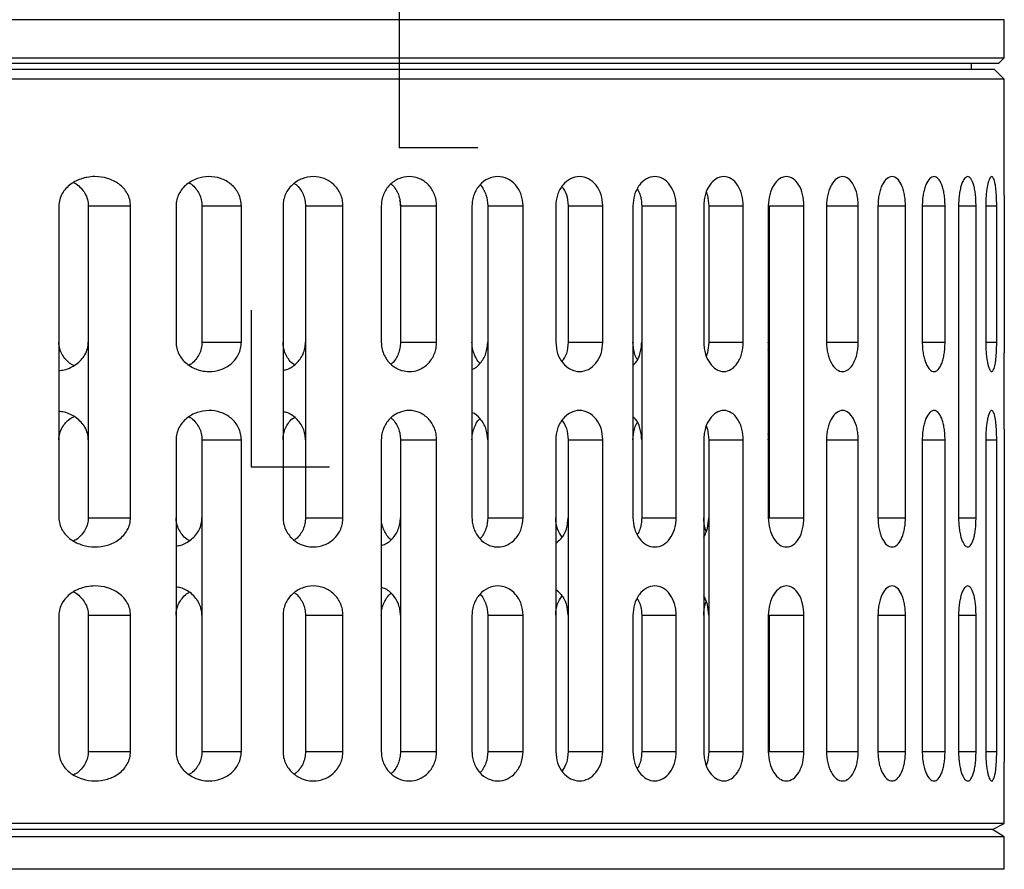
# Model space of a CAD drawing. Header units: millimetres. Extents: x -105 to 136, y -37 to 231.
# Tile 4 of 11: x 86 to 136, y 10 to 54. Entities that reach past the tile are written whole.
import ezdxf

# ---------------------------------------------------------------- set-up
doc = ezdxf.new("R2010")
doc.units = ezdxf.units.MM
doc.header["$PDSIZE"] = -1

msp = doc.modelspace()

# ---------------------------------------------------------------- linework, layer by layer
at = {"color": 7, "linetype": 'Continuous'}
for p, q in [((105.044, 47.123), (105.044, 55.149)), ((105.044, 47.123), (109.057, 47.123)), ((97.442, 30.741), (97.442, 38.768)), ((97.442, 30.741), (101.455, 30.741))]:
    msp.add_line(p, q, dxfattribs=at)
at = {"color": 7, "linetype": 'Continuous', "lineweight": 25}
for p, q in [((136.044, 53.673), (26.044, 53.673)), ((136.044, 51.723), (136.044, 53.673)), ((26.044, 51.723), (136.044, 51.723)), ((135.744, 51.423), (136.044, 51.723)), ((135.744, 51.423), (26.344, 51.423)), ((135.544, 51.123), (26.544, 51.123)), ((134.344, 51.423), (134.344, 51.123)), ((136.044, 50.623), (135.544, 51.123)), ((136.044, 50.623), (26.044, 50.623)), ((136.044, 44.659), (136.044, 50.623)), ((87.572, 44.123), (87.572, 28.123)), ((89.084, 44.123), (91.249, 44.123)), ((89.084, 44.123), (89.084, 28.123)), ((91.249, 28.123), (91.249, 44.123)), ((93.583, 44.123), (93.583, 37.123)), ((94.91, 44.123), (96.93, 44.123)), ((94.91, 44.123), (94.91, 37.123)), ((96.93, 37.123), (96.93, 44.123)), ((99.066, 44.123), (99.066, 28.123)), ((100.219, 44.123), (100.219, 28.123)), ((100.219, 44.123), (102.139, 44.123)), ((102.139, 28.123), (102.139, 44.123)), ((104.106, 44.123), (104.106, 37.123)), ((105.087, 44.123), (105.087, 37.123)), ((105.087, 44.123), (106.939, 44.123)), ((106.939, 37.123), (106.939, 44.123)), ((108.754, 44.123), (108.754, 28.123)), ((109.565, 44.123), (109.565, 28.123)), ((109.565, 44.123), (111.371, 44.123)), ((111.371, 28.123), (111.371, 44.123)), ((113.047, 44.123), (113.047, 37.123)), ((113.681, 44.123), (113.681, 37.123)), ((113.681, 44.123), (115.46, 44.123)), ((115.46, 37.123), (115.46, 44.123)), ((117.004, 44.123), (117.004, 28.123)), ((117.453, 44.123), (117.453, 28.123)), ((117.453, 44.123), (119.221, 44.123)), ((119.221, 28.123), (119.221, 44.123)), ((120.636, 44.123), (120.636, 37.123)), ((120.888, 44.123), (120.888, 37.123)), ((120.888, 44.123), (122.66, 44.123)), ((122.66, 37.123), (122.66, 44.123)), ((123.945, 44.123), (123.945, 28.123)), ((123.982, 44.123), (123.982, 28.123)), ((123.982, 44.123), (125.775, 44.123)), ((125.775, 28.123), (125.775, 44.123)), ((126.927, 44.123), (126.927, 37.123)), ((126.927, 44.123), (128.553, 44.123)), ((128.553, 37.123), (128.553, 44.123)), ((129.567, 44.123), (129.567, 28.123)), ((129.567, 44.123), (130.976, 44.123)), ((130.976, 28.123), (130.976, 44.123)), ((131.838, 44.123), (131.838, 37.123)), ((131.838, 44.123), (133.007, 44.123)), ((133.007, 37.123), (133.007, 44.123)), ((133.7, 44.123), (133.7, 28.123)), ((133.7, 44.123), (134.596, 44.123)), ((134.596, 28.123), (134.596, 44.123)), ((135.089, 44.123), (135.089, 37.123)), ((135.089, 44.123), (135.655, 44.123)), ((135.655, 37.123), (135.655, 44.123)), ((136.044, 44.123), (136.044, 37.123)), ((94.91, 37.123), (96.93, 37.123)), ((105.087, 37.123), (106.939, 37.123)), ((113.681, 37.123), (115.46, 37.123)), ((120.888, 37.123), (122.66, 37.123)), ((123.982, 36.833), (123.945, 37.123)), ((126.927, 37.123), (128.553, 37.123)), ((131.838, 37.123), (133.007, 37.123)), ((135.089, 37.123), (135.655, 37.123)), ((136.044, 32.659), (136.044, 36.587)), ((123.982, 32.123), (123.945, 32.432)), ((93.583, 32.123), (93.583, 16.123)), ((94.91, 32.123), (96.93, 32.123)), ((94.91, 32.123), (94.91, 16.123)), ((96.93, 16.123), (96.93, 32.123)), ((104.106, 32.123), (104.106, 16.123)), ((105.087, 32.123), (105.087, 16.123)), ((105.087, 32.123), (106.939, 32.123)), ((106.939, 16.123), (106.939, 32.123)), ((113.047, 32.123), (113.047, 16.123)), ((113.681, 32.123), (113.681, 16.123)), ((113.681, 32.123), (115.46, 32.123)), ((115.46, 16.123), (115.46, 32.123)), ((120.636, 32.123), (120.636, 16.123)), ((120.888, 32.123), (120.888, 16.123)), ((120.888, 32.123), (122.66, 32.123)), ((122.66, 16.123), (122.66, 32.123)), ((123.945, 32.123), (123.964, 32.273)), ((126.927, 32.123), (126.927, 16.123)), ((126.927, 32.123), (128.553, 32.123)), ((128.553, 16.123), (128.553, 32.123)), ((131.838, 32.123), (131.838, 16.123)), ((131.838, 32.123), (133.007, 32.123)), ((133.007, 16.123), (133.007, 32.123)), ((135.089, 32.123), (135.089, 16.123)), ((135.089, 32.123), (135.655, 32.123)), ((135.655, 16.123), (135.655, 32.123)), ((136.044, 32.123), (136.044, 16.123)), ((89.084, 28.123), (91.249, 28.123)), ((100.219, 28.123), (102.139, 28.123)), ((109.565, 28.123), (111.371, 28.123)), ((117.453, 28.123), (119.221, 28.123)), ((123.982, 28.123), (125.775, 28.123)), ((129.567, 28.123), (130.976, 28.123)), ((133.7, 28.123), (134.596, 28.123)), ((87.572, 23.123), (87.572, 16.123)), ((89.084, 23.123), (91.249, 23.123)), ((89.084, 23.123), (89.084, 16.123)), ((91.249, 16.123), (91.249, 23.123)), ((99.066, 23.123), (99.066, 16.123)), ((100.219, 23.123), (100.219, 16.123)), ((100.219, 23.123), (102.139, 23.123)), ((102.139, 16.123), (102.139, 23.123)), ((108.754, 23.123), (108.754, 16.123)), ((109.565, 23.123), (109.565, 16.123)), ((109.565, 23.123), (111.371, 23.123)), ((111.371, 16.123), (111.371, 23.123)), ((117.004, 23.123), (117.004, 16.123)), ((117.453, 23.123), (117.453, 16.123)), ((117.453, 23.123), (119.221, 23.123)), ((119.221, 16.123), (119.221, 23.123)), ((123.945, 23.123), (123.945, 16.123)), ((123.982, 23.123), (123.982, 16.123)), ((123.982, 23.123), (125.775, 23.123)), ((125.775, 16.123), (125.775, 23.123)), ((129.567, 23.123), (129.567, 16.123)), ((129.567, 23.123), (130.976, 23.123)), ((130.976, 16.123), (130.976, 23.123)), ((133.7, 23.123), (133.7, 16.123)), ((133.7, 23.123), (134.596, 23.123)), ((134.596, 16.123), (134.596, 23.123)), ((89.084, 16.123), (91.249, 16.123)), ((94.91, 16.123), (96.93, 16.123)), ((100.219, 16.123), (102.139, 16.123)), ((105.087, 16.123), (106.939, 16.123)), ((109.565, 16.123), (111.371, 16.123)), ((113.681, 16.123), (115.46, 16.123)), ((117.453, 16.123), (119.221, 16.123)), ((120.888, 16.123), (122.66, 16.123)), ((123.982, 16.123), (125.775, 16.123)), ((126.927, 16.123), (128.553, 16.123)), ((129.567, 16.123), (130.976, 16.123)), ((131.838, 16.123), (133.007, 16.123)), ((133.7, 16.123), (134.596, 16.123)), ((135.089, 16.123), (135.655, 16.123)), ((136.044, 12.443), (136.044, 15.587)), ((136.044, 12.443), (26.044, 12.443)), ((135.444, 12.123), (26.644, 12.123)), ((135.444, 12.123), (136.044, 12.443)), ((136.044, 11.749), (135.444, 12.123)), ((136.044, 11.749), (26.044, 11.749)), ((136.044, 10.087), (136.044, 11.749)), ((136.044, 10.087), (26.044, 10.087))]:
    msp.add_line(p, q, dxfattribs=at)
for points, knots in [([(91.249, 44.123), (91.24, 44.232), (91.224, 44.452), (91.095, 44.757), (90.902, 45.028), (90.577, 45.323), (90.073, 45.566), (89.5, 45.643), (89.065, 45.6), (88.643, 45.495), (88.263, 45.312), (87.933, 45.022), (87.733, 44.753), (87.599, 44.452), (87.581, 44.231), (87.572, 44.123)], [0, 0, 0, 0, 0.061528, 0.125153, 0.185268, 0.250495, 0.375317, 0.500336, 0.578668, 0.625247, 0.74932, 0.815348, 0.874818, 0.93884, 1, 1, 1, 1]), ([(96.93, 44.123), (96.923, 44.228), (96.909, 44.44), (96.799, 44.737), (96.632, 45.006), (96.342, 45.305), (95.88, 45.56), (95.267, 45.656), (94.654, 45.552), (94.189, 45.297), (93.893, 45.001), (93.72, 44.734), (93.606, 44.439), (93.591, 44.227), (93.583, 44.123)], [0, 0, 0, 0, 0.061906, 0.125308, 0.185924, 0.250597, 0.375507, 0.500411, 0.625074, 0.749446, 0.814919, 0.874924, 0.938513, 1, 1, 1, 1]), ([(102.139, 44.123), (102.133, 44.225), (102.121, 44.431), (102.024, 44.723), (101.876, 44.989), (101.615, 45.291), (101.19, 45.556), (100.614, 45.658), (100.036, 45.55), (99.606, 45.285), (99.339, 44.985), (99.186, 44.72), (99.086, 44.431), (99.073, 44.225), (99.066, 44.123)], [0, 0, 0, 0, 0.062136, 0.125383, 0.186392, 0.250669, 0.375459, 0.5003, 0.625033, 0.749589, 0.814502, 0.874719, 0.938192, 1, 1, 1, 1]), ([(106.939, 44.123), (106.934, 44.223), (106.923, 44.425), (106.837, 44.713), (106.704, 44.978), (106.467, 45.281), (106.075, 45.552), (105.535, 45.66), (104.992, 45.548), (104.593, 45.277), (104.35, 44.974), (104.212, 44.71), (104.123, 44.425), (104.111, 44.223), (104.106, 44.123)], [0, 0, 0, 0, 0.062279, 0.125393, 0.186717, 0.250667, 0.375365, 0.500115, 0.624838, 0.749487, 0.814239, 0.874744, 0.938073, 1, 1, 1, 1]), ([(111.371, 44.123), (111.353, 44.318), (111.325, 44.615), (111.16, 44.965), (110.944, 45.273), (110.581, 45.549), (110.076, 45.661), (109.568, 45.546), (109.128, 45.219), (108.877, 44.801), (108.77, 44.421), (108.759, 44.222), (108.754, 44.123)], [0, 0, 0, 0, 0.122359, 0.185688, 0.250364, 0.375166, 0.500001, 0.624856, 0.749722, 0.874585, 0.937931, 1, 1, 1, 1]), ([(115.46, 44.123), (115.443, 44.318), (115.407, 44.713), (115.133, 45.214), (114.738, 45.546), (114.267, 45.662), (113.795, 45.545), (113.45, 45.265), (113.243, 44.952), (113.089, 44.602), (113.064, 44.312), (113.047, 44.123)], [0, 0, 0, 0, 0.123683, 0.249879, 0.374726, 0.499586, 0.62449, 0.749464, 0.816305, 0.880402, 1, 1, 1, 1]), ([(119.221, 44.123), (119.217, 44.229), (119.208, 44.436), (119.117, 44.811), (118.919, 45.216), (118.562, 45.544), (118.129, 45.662), (117.69, 45.545), (117.371, 45.261), (117.181, 44.945), (117.041, 44.594), (117.018, 44.308), (117.004, 44.123)], [0, 0, 0, 0, 0.06771, 0.132099, 0.2504, 0.373928, 0.499887, 0.624683, 0.749579, 0.817979, 0.882596, 1, 1, 1, 1]), ([(122.66, 44.123), (122.648, 44.308), (122.629, 44.594), (122.507, 44.945), (122.34, 45.261), (122.059, 45.545), (121.663, 45.662), (121.263, 45.545), (120.926, 45.217), (120.736, 44.811), (120.649, 44.436), (120.64, 44.229), (120.636, 44.123)], [0, 0, 0, 0, 0.117375, 0.181975, 0.250357, 0.375079, 0.499796, 0.625836, 0.749425, 0.867797, 0.932234, 1, 1, 1, 1]), ([(125.775, 44.123), (125.761, 44.32), (125.734, 44.715), (125.528, 45.214), (125.232, 45.545), (124.878, 45.662), (124.517, 45.547), (124.207, 45.214), (123.988, 44.713), (123.96, 44.319), (123.945, 44.123)], [0, 0, 0, 0, 0.125046, 0.249998, 0.374917, 0.499832, 0.624705, 0.749798, 0.876155, 1, 1, 1, 1]), ([(128.553, 44.123), (128.55, 44.222), (128.545, 44.421), (128.482, 44.801), (128.334, 45.219), (128.071, 45.546), (127.759, 45.661), (127.441, 45.549), (127.208, 45.273), (127.066, 44.965), (126.958, 44.615), (126.939, 44.318), (126.927, 44.123)], [0, 0, 0, 0, 0.0621143, 0.1255187, 0.2503097, 0.3751079, 0.4999091, 0.6247037, 0.7495286, 0.8142314, 0.877587, 1, 1, 1, 1]), ([(130.976, 44.123), (130.973, 44.223), (130.968, 44.425), (130.926, 44.711), (130.862, 44.975), (130.748, 45.277), (130.558, 45.548), (130.292, 45.66), (130.019, 45.552), (129.816, 45.281), (129.692, 44.978), (129.621, 44.713), (129.575, 44.426), (129.57, 44.223), (129.567, 44.123)], [0, 0, 0, 0, 0.061974, 0.125362, 0.185859, 0.250624, 0.37533, 0.500039, 0.624686, 0.74929, 0.813233, 0.874568, 0.937697, 1, 1, 1, 1]), ([(133.007, 44.123), (133.005, 44.225), (133.001, 44.431), (132.966, 44.721), (132.912, 44.986), (132.817, 45.286), (132.661, 45.55), (132.445, 45.658), (132.222, 45.555), (132.053, 45.291), (131.946, 44.989), (131.885, 44.723), (131.845, 44.432), (131.84, 44.225), (131.838, 44.123)], [0, 0, 0, 0, 0.061835, 0.125347, 0.185624, 0.250632, 0.375442, 0.500231, 0.624868, 0.749375, 0.813591, 0.874565, 0.937834, 1, 1, 1, 1]), ([(134.596, 44.123), (134.594, 44.227), (134.591, 44.439), (134.563, 44.734), (134.522, 45.001), (134.45, 45.298), (134.334, 45.553), (134.174, 45.656), (134.006, 45.559), (133.874, 45.304), (133.789, 45.006), (133.739, 44.738), (133.706, 44.44), (133.702, 44.228), (133.7, 44.123)], [0, 0, 0, 0, 0.061594, 0.125311, 0.18525, 0.250669, 0.375658, 0.500534, 0.62512, 0.749482, 0.814006, 0.874507, 0.938001, 1, 1, 1, 1]), ([(135.655, 44.123), (135.654, 44.231), (135.652, 44.452), (135.636, 44.753), (135.611, 45.021), (135.569, 45.313), (135.516, 45.496), (135.457, 45.601), (135.39, 45.643), (135.299, 45.565), (135.212, 45.323), (135.153, 45.028), (135.118, 44.757), (135.094, 44.452), (135.091, 44.232), (135.089, 44.123)], [0, 0, 0, 0, 0.06114, 0.12515, 0.184594, 0.250613, 0.375633, 0.421887, 0.500804, 0.625295, 0.749339, 0.814667, 0.874889, 0.938487, 1, 1, 1, 1]), ([(88.337, 45.307), (88.377, 45.29), (88.523, 45.227), (88.716, 45.033), (88.921, 44.768), (89.057, 44.458), (89.075, 44.233), (89.084, 44.123)], [0, 0, 0, 0, 0.088125, 0.325599, 0.543308, 0.775925, 1, 1, 1, 1]), ([(94.255, 45.291), (94.293, 45.271), (94.429, 45.204), (94.598, 45.007), (94.775, 44.743), (94.888, 44.443), (94.903, 44.229), (94.91, 44.123)], [0, 0, 0, 0, 0.093766, 0.327375, 0.545701, 0.77577, 1, 1, 1, 1]), ([(99.65, 45.268), (99.681, 45.251), (99.8, 45.184), (99.946, 44.988), (100.102, 44.727), (100.2, 44.433), (100.212, 44.226), (100.219, 44.123)], [0, 0, 0, 0, 0.082415, 0.317508, 0.540325, 0.772291, 1, 1, 1, 1]), ([(104.604, 45.239), (104.623, 45.227), (104.723, 45.162), (104.849, 44.968), (104.988, 44.705), (105.072, 44.417), (105.082, 44.22), (105.087, 44.123)], [0, 0, 0, 0, 0.056573, 0.302561, 0.541271, 0.773472, 1, 1, 1, 1]), ([(109.167, 45.202), (109.171, 45.199), (109.248, 45.141), (109.347, 44.959), (109.521, 44.619), (109.547, 44.32), (109.565, 44.123)], [0, 0, 0, 0, 0.013423, 0.268407, 0.517977, 1, 1, 1, 1]), ([(113.37, 45.114), (113.455, 44.98), (113.639, 44.692), (113.666, 44.321), (113.681, 44.123)], [0, 0, 0, 0, 0.464437, 1, 1, 1, 1]), ([(117.225, 45.002), (117.275, 44.914), (117.371, 44.746), (117.438, 44.435), (117.448, 44.229), (117.453, 44.123)], [0, 0, 0, 0, 0.3498298, 0.6667295, 1, 1, 1, 1]), ([(120.769, 44.823), (120.788, 44.771), (120.865, 44.557), (120.878, 44.31), (120.888, 44.123)], [0, 0, 0, 0, 0.2435319, 1, 1, 1, 1]), ([(136.044, 44.659), (136.044, 44.594), (136.044, 44.429), (136.044, 44.238), (136.044, 44.123)], [0, 0, 0, 0, 0.400052, 1, 1, 1, 1]), ([(105.087, 44.123), (105.087, 44.222), (105.087, 44.32), (105.061, 44.413), (105.061, 44.413)], [0, 0, 0, 0, 0.999643, 1, 1, 1, 1]), ([(88.337, 35.939), (88.288, 35.961), (88.134, 36.03), (87.936, 36.227), (87.734, 36.49), (87.599, 36.794), (87.581, 37.015), (87.572, 37.123)], [0, 0, 0, 0, 0.107939, 0.342522, 0.553794, 0.782025, 1, 1, 1, 1]), ([(87.572, 35.673), (87.667, 35.682), (87.983, 35.712), (88.38, 35.92), (88.719, 36.208), (88.921, 36.481), (89.058, 36.788), (89.075, 37.013), (89.084, 37.123)], [0, 0, 0, 0, 0.12505, 0.415624, 0.568015, 0.707715, 0.856582, 1, 1, 1, 1]), ([(93.583, 37.123), (93.591, 37.019), (93.606, 36.807), (93.72, 36.512), (93.894, 36.245), (94.19, 35.948), (94.54, 35.757), (94.936, 35.646), (95.344, 35.601), (95.883, 35.687), (96.343, 35.942), (96.632, 36.241), (96.799, 36.509), (96.909, 36.806), (96.923, 37.018), (96.93, 37.123)], [0, 0, 0, 0, 0.061513, 0.1251409, 0.1851615, 0.2506788, 0.3754753, 0.4211225, 0.5006537, 0.6252758, 0.7496693, 0.8141021, 0.8745216, 0.9380085, 1, 1, 1, 1]), ([(94.91, 37.123), (94.903, 37.018), (94.888, 36.804), (94.775, 36.503), (94.598, 36.24), (94.428, 36.042), (94.293, 35.975), (94.255, 35.956)], [0, 0, 0, 0, 0.223795, 0.453427, 0.672442, 0.906913, 1, 1, 1, 1]), ([(99.65, 35.978), (99.616, 35.997), (99.493, 36.067), (99.342, 36.264), (99.185, 36.524), (99.086, 36.815), (99.073, 37.021), (99.066, 37.123)], [0, 0, 0, 0, 0.091119, 0.326601, 0.545043, 0.77555, 1, 1, 1, 1]), ([(99.066, 35.694), (99.125, 35.702), (99.376, 35.737), (99.682, 35.957), (99.949, 36.253), (100.101, 36.521), (100.2, 36.813), (100.212, 37.02), (100.219, 37.123)], [0, 0, 0, 0, 0.091712, 0.393144, 0.548758, 0.696237, 0.849524, 1, 1, 1, 1]), ([(104.106, 37.123), (104.111, 37.023), (104.123, 36.822), (104.212, 36.536), (104.35, 36.272), (104.593, 35.97), (104.889, 35.769), (105.235, 35.648), (105.596, 35.599), (106.076, 35.695), (106.469, 35.967), (106.708, 36.275), (106.841, 36.543), (106.924, 36.83), (106.934, 37.026), (106.939, 37.123)], [0, 0, 0, 0, 0.061859, 0.125126, 0.185608, 0.250356, 0.375136, 0.417928, 0.500364, 0.624978, 0.749471, 0.814717, 0.878095, 0.939789, 1, 1, 1, 1]), ([(105.087, 37.123), (105.082, 37.023), (105.071, 36.82), (104.984, 36.53), (104.845, 36.272), (104.722, 36.083), (104.623, 36.019), (104.604, 36.007)], [0, 0, 0, 0, 0.234406, 0.472054, 0.702801, 0.943667, 1, 1, 1, 1]), ([(109.167, 36.044), (109.162, 36.048), (109.013, 36.158), (108.882, 36.451), (108.769, 36.824), (108.759, 37.024), (108.754, 37.123)], [0, 0, 0, 0, 0.017352, 0.50723, 0.75613, 1, 1, 1, 1]), ([(108.754, 35.733), (108.754, 35.733), (108.92, 35.77), (109.131, 35.981), (109.352, 36.279), (109.518, 36.631), (109.546, 36.928), (109.565, 37.123)], [0, 0, 0, 0, 0.000078, 0.332652, 0.505132, 0.673949, 1, 1, 1, 1]), ([(113.047, 37.123), (113.066, 36.926), (113.103, 36.532), (113.389, 36.033), (113.793, 35.701), (114.267, 35.584), (114.737, 35.699), (115.132, 36.032), (115.407, 36.533), (115.443, 36.928), (115.46, 37.123)], [0, 0, 0, 0, 0.124877, 0.249781, 0.374755, 0.499814, 0.624715, 0.749815, 0.876163, 1, 1, 1, 1]), ([(113.681, 37.123), (113.666, 36.925), (113.639, 36.554), (113.455, 36.266), (113.37, 36.132)], [0, 0, 0, 0, 0.5351471, 1, 1, 1, 1]), ([(117.225, 36.244), (117.211, 36.266), (117.148, 36.366), (117.044, 36.655), (117.019, 36.939), (117.004, 37.123)], [0, 0, 0, 0, 0.091852, 0.41427, 1, 1, 1, 1]), ([(117.004, 35.941), (117.049, 35.978), (117.211, 36.112), (117.347, 36.438), (117.44, 36.809), (117.449, 37.017), (117.453, 37.123)], [0, 0, 0, 0, 0.155244, 0.554307, 0.771542, 1, 1, 1, 1]), ([(120.636, 37.123), (120.64, 37.017), (120.649, 36.81), (120.736, 36.435), (120.926, 36.03), (121.262, 35.702), (121.662, 35.584), (122.058, 35.701), (122.34, 35.984), (122.507, 36.3), (122.628, 36.651), (122.648, 36.938), (122.66, 37.123)], [0, 0, 0, 0, 0.067695, 0.13207, 0.250349, 0.373858, 0.499785, 0.624556, 0.749426, 0.817875, 0.882535, 1, 1, 1, 1]), ([(120.888, 37.123), (120.878, 36.936), (120.865, 36.689), (120.788, 36.476), (120.769, 36.423)], [0, 0, 0, 0, 0.755884, 1, 1, 1, 1]), ([(123.945, 36.723), (123.953, 36.759), (123.978, 36.888), (123.98, 37.025), (123.982, 37.123)], [0, 0, 0, 0, 0.280672, 1, 1, 1, 1]), ([(126.927, 37.123), (126.939, 36.928), (126.958, 36.632), (127.066, 36.281), (127.207, 35.974), (127.441, 35.697), (127.759, 35.585), (128.071, 35.7), (128.334, 36.027), (128.482, 36.445), (128.545, 36.825), (128.55, 37.024), (128.553, 37.123)], [0, 0, 0, 0, 0.122337, 0.185654, 0.250318, 0.375097, 0.499908, 0.62474, 0.749581, 0.874422, 0.937852, 1, 1, 1, 1]), ([(131.838, 37.123), (131.84, 37.021), (131.845, 36.815), (131.885, 36.523), (131.946, 36.257), (132.053, 35.955), (132.223, 35.691), (132.446, 35.588), (132.662, 35.696), (132.817, 35.961), (132.912, 36.26), (132.966, 36.525), (133.001, 36.815), (133.005, 37.021), (133.007, 37.123)], [0, 0, 0, 0, 0.062128, 0.125366, 0.186368, 0.250635, 0.375409, 0.500234, 0.624949, 0.749489, 0.814394, 0.874602, 0.938136, 1, 1, 1, 1]), ([(135.089, 37.123), (135.091, 37.015), (135.094, 36.794), (135.118, 36.49), (135.153, 36.219), (135.212, 35.923), (135.299, 35.681), (135.391, 35.603), (135.457, 35.646), (135.516, 35.75), (135.569, 35.933), (135.611, 36.223), (135.636, 36.491), (135.652, 36.793), (135.654, 37.015), (135.655, 37.123)], [0, 0, 0, 0, 0.061503, 0.125101, 0.185193, 0.250391, 0.375159, 0.50013, 0.578508, 0.624988, 0.74901, 0.815012, 0.874456, 0.938671, 1, 1, 1, 1]), ([(136.044, 37.123), (136.044, 37.009), (136.044, 36.818), (136.044, 36.653), (136.044, 36.587)], [0, 0, 0, 0, 0.599631, 1, 1, 1, 1]), ([(89.084, 32.123), (89.075, 32.233), (89.058, 32.457), (88.922, 32.764), (88.72, 33.037), (88.381, 33.326), (87.984, 33.534), (87.667, 33.564), (87.572, 33.573)], [0, 0, 0, 0, 0.143013, 0.291453, 0.431274, 0.583848, 0.874755, 1, 1, 1, 1]), ([(96.93, 32.123), (96.923, 32.228), (96.909, 32.44), (96.799, 32.737), (96.632, 33.006), (96.342, 33.305), (95.88, 33.56), (95.267, 33.656), (94.654, 33.552), (94.189, 33.297), (93.893, 33.001), (93.72, 32.734), (93.606, 32.439), (93.591, 32.227), (93.583, 32.123)], [0, 0, 0, 0, 0.061906, 0.125308, 0.185924, 0.250597, 0.375507, 0.500411, 0.625074, 0.749446, 0.814919, 0.874924, 0.938513, 1, 1, 1, 1]), ([(100.219, 32.123), (100.213, 32.221), (100.201, 32.421), (100.107, 32.711), (99.956, 32.985), (99.684, 33.288), (99.375, 33.509), (99.124, 33.544), (99.066, 33.552)], [0, 0, 0, 0, 0.144043, 0.292529, 0.446452, 0.606704, 0.909097, 1, 1, 1, 1]), ([(106.939, 32.123), (106.934, 32.223), (106.923, 32.425), (106.837, 32.713), (106.704, 32.978), (106.467, 33.281), (106.075, 33.552), (105.535, 33.66), (104.992, 33.548), (104.593, 33.277), (104.35, 32.974), (104.212, 32.71), (104.123, 32.425), (104.111, 32.223), (104.106, 32.123)], [0, 0, 0, 0, 0.0622791, 0.1253928, 0.1867168, 0.2506674, 0.3753655, 0.5001153, 0.6248379, 0.7494875, 0.8142387, 0.8747439, 0.9380728, 1, 1, 1, 1]), ([(109.565, 32.123), (109.546, 32.318), (109.518, 32.614), (109.353, 32.966), (109.132, 33.264), (108.921, 33.476), (108.755, 33.513), (108.754, 33.513)], [0, 0, 0, 0, 0.3256074, 0.4941857, 0.6664163, 0.999152, 1, 1, 1, 1]), ([(115.46, 32.123), (115.443, 32.318), (115.407, 32.713), (115.133, 33.214), (114.738, 33.546), (114.267, 33.662), (113.795, 33.545), (113.45, 33.265), (113.243, 32.952), (113.089, 32.602), (113.064, 32.312), (113.047, 32.123)], [0, 0, 0, 0, 0.123683, 0.249879, 0.374726, 0.499586, 0.62449, 0.749464, 0.816305, 0.880402, 1, 1, 1, 1]), ([(122.66, 32.123), (122.648, 32.308), (122.629, 32.594), (122.507, 32.945), (122.34, 33.261), (122.059, 33.545), (121.663, 33.662), (121.263, 33.545), (120.926, 33.217), (120.736, 32.811), (120.649, 32.436), (120.64, 32.229), (120.636, 32.123)], [0, 0, 0, 0, 0.117375, 0.181975, 0.250357, 0.375079, 0.499796, 0.625836, 0.749425, 0.867797, 0.932234, 1, 1, 1, 1]), ([(128.553, 32.123), (128.55, 32.222), (128.545, 32.421), (128.482, 32.801), (128.334, 33.219), (128.071, 33.546), (127.759, 33.661), (127.441, 33.549), (127.208, 33.273), (127.066, 32.965), (126.958, 32.615), (126.939, 32.318), (126.927, 32.123)], [0, 0, 0, 0, 0.062114, 0.125519, 0.25031, 0.375108, 0.499909, 0.624704, 0.749529, 0.814231, 0.877587, 1, 1, 1, 1]), ([(133.007, 32.123), (133.005, 32.225), (133.001, 32.431), (132.966, 32.721), (132.912, 32.986), (132.817, 33.286), (132.661, 33.55), (132.445, 33.658), (132.222, 33.555), (132.053, 33.291), (131.946, 32.989), (131.885, 32.723), (131.845, 32.432), (131.84, 32.225), (131.838, 32.123)], [0, 0, 0, 0, 0.061835, 0.125347, 0.185624, 0.250632, 0.375442, 0.500231, 0.624868, 0.749375, 0.813591, 0.874565, 0.937834, 1, 1, 1, 1]), ([(135.655, 32.123), (135.654, 32.231), (135.652, 32.452), (135.636, 32.753), (135.611, 33.021), (135.569, 33.313), (135.516, 33.496), (135.457, 33.601), (135.39, 33.643), (135.299, 33.565), (135.212, 33.323), (135.154, 33.029), (135.118, 32.758), (135.094, 32.453), (135.091, 32.232), (135.089, 32.123)], [0, 0, 0, 0, 0.061122, 0.125111, 0.184537, 0.250533, 0.375515, 0.421813, 0.500647, 0.625097, 0.749103, 0.814412, 0.874613, 0.938355, 1, 1, 1, 1]), ([(87.572, 32.123), (87.581, 32.231), (87.599, 32.451), (87.733, 32.754), (87.935, 33.018), (88.133, 33.216), (88.288, 33.285), (88.337, 33.307)], [0, 0, 0, 0, 0.217289, 0.444777, 0.656037, 0.890666, 1, 1, 1, 1]), ([(94.255, 33.291), (94.293, 33.271), (94.429, 33.204), (94.598, 33.007), (94.775, 32.743), (94.888, 32.443), (94.903, 32.229), (94.91, 32.123)], [0, 0, 0, 0, 0.093813, 0.32741, 0.545724, 0.775781, 1, 1, 1, 1]), ([(99.066, 32.123), (99.073, 32.225), (99.086, 32.431), (99.185, 32.722), (99.342, 32.982), (99.493, 33.179), (99.616, 33.249), (99.65, 33.268)], [0, 0, 0, 0, 0.224404, 0.454894, 0.673645, 0.909566, 1, 1, 1, 1]), ([(104.604, 33.239), (104.623, 33.227), (104.723, 33.162), (104.849, 32.968), (104.988, 32.705), (105.072, 32.417), (105.082, 32.22), (105.087, 32.123)], [0, 0, 0, 0, 0.056493, 0.302502, 0.541232, 0.773453, 1, 1, 1, 1]), ([(108.754, 32.123), (108.759, 32.222), (108.769, 32.422), (108.881, 32.795), (109.013, 33.088), (109.161, 33.198), (109.166, 33.202)], [0, 0, 0, 0, 0.243852, 0.492771, 0.982684, 1, 1, 1, 1]), ([(113.366, 33.121), (113.453, 32.985), (113.638, 32.695), (113.666, 32.321), (113.681, 32.123)], [0, 0, 0, 0, 0.468553, 1, 1, 1, 1]), ([(117.453, 32.123), (117.449, 32.229), (117.44, 32.437), (117.347, 32.807), (117.211, 33.133), (117.049, 33.267), (117.004, 33.305)], [0, 0, 0, 0, 0.228008, 0.444846, 0.843279, 1, 1, 1, 1]), ([(117.004, 32.123), (117.019, 32.307), (117.044, 32.591), (117.148, 32.88), (117.211, 32.98), (117.225, 33.002)], [0, 0, 0, 0, 0.585287, 0.907429, 1, 1, 1, 1]), ([(120.769, 32.823), (120.788, 32.771), (120.865, 32.557), (120.878, 32.31), (120.888, 32.123)], [0, 0, 0, 0, 0.243579, 1, 1, 1, 1]), ([(136.044, 32.659), (136.044, 32.594), (136.044, 32.429), (136.044, 32.238), (136.044, 32.123)], [0, 0, 0, 0, 0.400052, 1, 1, 1, 1]), ([(87.572, 28.123), (87.581, 28.015), (87.599, 27.794), (87.733, 27.493), (87.933, 27.225), (88.264, 26.933), (88.77, 26.69), (89.422, 26.592), (90.074, 26.681), (90.577, 26.923), (90.902, 27.218), (91.095, 27.489), (91.224, 27.794), (91.24, 28.014), (91.249, 28.123)], [0, 0, 0, 0, 0.061214, 0.125307, 0.18468, 0.25061, 0.375532, 0.500276, 0.624719, 0.749355, 0.814585, 0.874725, 0.938408, 1, 1, 1, 1]), ([(89.084, 28.123), (89.076, 28.021), (89.06, 27.81), (88.935, 27.505), (88.732, 27.228), (88.53, 27.023), (88.377, 26.957), (88.337, 26.939)], [0, 0, 0, 0, 0.208295, 0.42691, 0.659979, 0.910923, 1, 1, 1, 1]), ([(94.255, 26.955), (94.211, 26.977), (94.071, 27.048), (93.896, 27.249), (93.72, 27.511), (93.606, 27.807), (93.591, 28.019), (93.583, 28.123)], [0, 0, 0, 0, 0.105618, 0.339071, 0.553017, 0.780278, 1, 1, 1, 1]), ([(93.583, 26.682), (93.664, 26.691), (93.949, 26.724), (94.301, 26.94), (94.6, 27.234), (94.774, 27.504), (94.888, 27.803), (94.903, 28.017), (94.91, 28.123)], [0, 0, 0, 0, 0.114653, 0.407889, 0.560996, 0.704031, 0.853914, 1, 1, 1, 1]), ([(99.066, 28.123), (99.073, 28.022), (99.086, 27.816), (99.186, 27.526), (99.339, 27.261), (99.607, 26.96), (99.929, 26.763), (100.3, 26.647), (100.684, 26.6), (101.192, 26.691), (101.618, 26.957), (101.882, 27.265), (102.03, 27.537), (102.122, 27.826), (102.134, 28.025), (102.139, 28.123)], [0, 0, 0, 0, 0.061728, 0.125125, 0.185422, 0.250452, 0.375261, 0.419958, 0.500549, 0.625149, 0.749585, 0.815569, 0.879073, 0.940428, 1, 1, 1, 1]), ([(100.219, 28.123), (100.212, 28.021), (100.2, 27.813), (100.102, 27.519), (99.946, 27.258), (99.8, 27.062), (99.681, 26.995), (99.65, 26.978)], [0, 0, 0, 0, 0.227499, 0.459278, 0.682554, 0.918234, 1, 1, 1, 1]), ([(104.604, 27.007), (104.583, 27.02), (104.48, 27.086), (104.353, 27.276), (104.211, 27.534), (104.123, 27.821), (104.111, 28.023), (104.106, 28.123)], [0, 0, 0, 0, 0.0624304, 0.3046127, 0.530904, 0.768083, 1, 1, 1, 1]), ([(104.106, 26.711), (104.137, 26.716), (104.348, 26.752), (104.606, 26.97), (104.848, 27.266), (104.983, 27.532), (105.071, 27.82), (105.082, 28.022), (105.087, 28.123)], [0, 0, 0, 0, 0.054806, 0.368595, 0.529702, 0.684091, 0.843119, 1, 1, 1, 1]), ([(108.754, 28.123), (108.759, 28.025), (108.77, 27.826), (108.877, 27.446), (109.127, 27.028), (109.426, 26.806), (109.628, 26.713), (109.79, 26.65), (110.122, 26.596), (110.581, 26.697), (110.943, 26.973), (111.16, 27.281), (111.325, 27.631), (111.353, 27.928), (111.371, 28.123)], [0, 0, 0, 0, 0.062, 0.125285, 0.249997, 0.374824, 0.378552, 0.410255, 0.500173, 0.624979, 0.749676, 0.81434, 0.877658, 1, 1, 1, 1]), ([(109.565, 28.123), (109.547, 27.926), (109.521, 27.627), (109.347, 27.287), (109.248, 27.105), (109.171, 27.047), (109.167, 27.045)], [0, 0, 0, 0, 0.481937, 0.7314717, 0.9864245, 1, 1, 1, 1]), ([(113.37, 27.133), (113.282, 27.265), (113.093, 27.552), (113.063, 27.923), (113.047, 28.123)], [0, 0, 0, 0, 0.459357, 1, 1, 1, 1]), ([(113.047, 26.823), (113.146, 26.894), (113.383, 27.062), (113.626, 27.537), (113.663, 27.929), (113.681, 28.123)], [0, 0, 0, 0, 0.266945, 0.637178, 1, 1, 1, 1]), ([(117.004, 28.123), (117.018, 27.938), (117.041, 27.652), (117.18, 27.302), (117.37, 26.986), (117.689, 26.702), (118.128, 26.584), (118.561, 26.701), (118.918, 27.029), (119.117, 27.435), (119.208, 27.81), (119.217, 28.017), (119.221, 28.123)], [0, 0, 0, 0, 0.117284, 0.181822, 0.250131, 0.374893, 0.499749, 0.625818, 0.749433, 0.867802, 0.932237, 1, 1, 1, 1]), ([(117.453, 28.123), (117.448, 28.017), (117.438, 27.811), (117.371, 27.501), (117.276, 27.332), (117.225, 27.244)], [0, 0, 0, 0, 0.333015, 0.649698, 1, 1, 1, 1]), ([(120.769, 27.423), (120.753, 27.455), (120.696, 27.567), (120.652, 27.812), (120.641, 28.018), (120.636, 28.123)], [0, 0, 0, 0, 0.157991, 0.568396, 1, 1, 1, 1]), ([(120.636, 27.131), (120.669, 27.189), (120.746, 27.324), (120.855, 27.653), (120.875, 27.939), (120.888, 28.123)], [0, 0, 0, 0, 0.213701, 0.492871, 1, 1, 1, 1]), ([(123.945, 28.123), (123.96, 27.928), (123.988, 27.533), (124.207, 27.033), (124.516, 26.7), (124.877, 26.584), (125.232, 26.701), (125.528, 27.032), (125.734, 27.531), (125.761, 27.926), (125.775, 28.123)], [0, 0, 0, 0, 0.123744, 0.250001, 0.374908, 0.499828, 0.624793, 0.749826, 0.874872, 1, 1, 1, 1]), ([(129.567, 28.123), (129.57, 28.023), (129.575, 27.821), (129.621, 27.533), (129.692, 27.269), (129.816, 26.965), (130.019, 26.694), (130.292, 26.586), (130.558, 26.698), (130.748, 26.969), (130.862, 27.271), (130.926, 27.535), (130.968, 27.821), (130.973, 28.023), (130.976, 28.123)], [0, 0, 0, 0, 0.0622689, 0.125372, 0.1866862, 0.2506258, 0.3753033, 0.5000323, 0.624734, 0.7493625, 0.8141043, 0.8745981, 0.9380024, 1, 1, 1, 1]), ([(133.7, 28.123), (133.702, 28.018), (133.706, 27.806), (133.739, 27.509), (133.789, 27.241), (133.874, 26.941), (134.006, 26.686), (134.174, 26.59), (134.335, 26.694), (134.45, 26.948), (134.522, 27.245), (134.563, 27.512), (134.591, 27.807), (134.594, 28.019), (134.596, 28.123)], [0, 0, 0, 0, 0.061888, 0.125273, 0.185872, 0.250526, 0.3754, 0.500268, 0.624895, 0.749233, 0.814688, 0.874675, 0.938394, 1, 1, 1, 1]), ([(91.249, 23.123), (91.24, 23.232), (91.224, 23.452), (91.095, 23.757), (90.902, 24.028), (90.577, 24.323), (90.073, 24.566), (89.5, 24.643), (89.065, 24.6), (88.643, 24.495), (88.263, 24.312), (87.933, 24.022), (87.733, 23.753), (87.599, 23.452), (87.581, 23.231), (87.572, 23.123)], [0, 0, 0, 0, 0.061528, 0.125153, 0.185268, 0.250495, 0.375317, 0.500336, 0.578668, 0.625247, 0.74932, 0.815348, 0.874818, 0.93884, 1, 1, 1, 1]), ([(88.337, 24.307), (88.377, 24.29), (88.523, 24.227), (88.716, 24.033), (88.921, 23.768), (89.057, 23.458), (89.075, 23.233), (89.084, 23.123)], [0, 0, 0, 0, 0.088305, 0.325732, 0.543399, 0.775969, 1, 1, 1, 1]), ([(94.91, 23.123), (94.904, 23.223), (94.89, 23.427), (94.782, 23.723), (94.61, 24.002), (94.305, 24.304), (93.949, 24.523), (93.663, 24.555), (93.583, 24.564)], [0, 0, 0, 0, 0.138358, 0.282026, 0.432654, 0.591673, 0.886077, 1, 1, 1, 1]), ([(93.583, 23.123), (93.591, 23.227), (93.606, 23.439), (93.72, 23.736), (93.896, 23.997), (94.07, 24.198), (94.211, 24.269), (94.255, 24.291)], [0, 0, 0, 0, 0.219726, 0.447024, 0.660846, 0.894221, 1, 1, 1, 1]), ([(102.139, 23.123), (102.133, 23.225), (102.121, 23.431), (102.024, 23.723), (101.876, 23.989), (101.615, 24.291), (101.19, 24.556), (100.614, 24.658), (100.036, 24.55), (99.606, 24.285), (99.339, 23.985), (99.186, 23.72), (99.086, 23.431), (99.073, 23.225), (99.066, 23.123)], [0, 0, 0, 0, 0.062136, 0.125383, 0.186392, 0.250669, 0.375459, 0.5003, 0.625033, 0.749589, 0.814502, 0.874719, 0.938192, 1, 1, 1, 1]), ([(99.65, 24.268), (99.681, 24.251), (99.8, 24.184), (99.946, 23.988), (100.102, 23.727), (100.2, 23.433), (100.212, 23.226), (100.219, 23.123)], [0, 0, 0, 0, 0.082341, 0.317452, 0.540287, 0.772272, 1, 1, 1, 1]), ([(105.087, 23.123), (105.082, 23.22), (105.072, 23.417), (104.987, 23.703), (104.853, 23.974), (104.608, 24.275), (104.348, 24.494), (104.137, 24.53), (104.106, 24.535)], [0, 0, 0, 0, 0.1514599, 0.3067126, 0.4663158, 0.6307833, 0.9452027, 1, 1, 1, 1]), ([(104.106, 23.123), (104.111, 23.223), (104.123, 23.425), (104.211, 23.712), (104.353, 23.97), (104.48, 24.16), (104.583, 24.226), (104.604, 24.239)], [0, 0, 0, 0, 0.231911, 0.469119, 0.695501, 0.937865, 1, 1, 1, 1]), ([(111.371, 23.123), (111.353, 23.318), (111.325, 23.615), (111.16, 23.965), (110.944, 24.273), (110.581, 24.549), (110.076, 24.661), (109.568, 24.546), (109.128, 24.219), (108.877, 23.801), (108.77, 23.421), (108.759, 23.222), (108.754, 23.123)], [0, 0, 0, 0, 0.122359, 0.185688, 0.250364, 0.375166, 0.500001, 0.624856, 0.749722, 0.874585, 0.937931, 1, 1, 1, 1]), ([(113.681, 23.123), (113.663, 23.317), (113.626, 23.709), (113.384, 24.183), (113.147, 24.352), (113.047, 24.424)], [0, 0, 0, 0, 0.3621727, 0.7317391, 1, 1, 1, 1]), ([(119.221, 23.123), (119.217, 23.229), (119.208, 23.436), (119.117, 23.811), (118.919, 24.216), (118.562, 24.544), (118.129, 24.662), (117.69, 24.545), (117.371, 24.261), (117.181, 23.945), (117.041, 23.594), (117.018, 23.308), (117.004, 23.123)], [0, 0, 0, 0, 0.06771, 0.132099, 0.2504, 0.373928, 0.499887, 0.624683, 0.749579, 0.817979, 0.882596, 1, 1, 1, 1]), ([(125.775, 23.123), (125.761, 23.32), (125.734, 23.715), (125.528, 24.214), (125.232, 24.545), (124.878, 24.662), (124.517, 24.547), (124.207, 24.214), (123.988, 23.713), (123.96, 23.319), (123.945, 23.123)], [0, 0, 0, 0, 0.125046, 0.249998, 0.374917, 0.499832, 0.624705, 0.749798, 0.876155, 1, 1, 1, 1]), ([(130.976, 23.123), (130.973, 23.223), (130.968, 23.425), (130.926, 23.711), (130.862, 23.975), (130.748, 24.277), (130.558, 24.548), (130.292, 24.66), (130.019, 24.552), (129.816, 24.281), (129.692, 23.978), (129.621, 23.713), (129.575, 23.426), (129.57, 23.223), (129.567, 23.123)], [0, 0, 0, 0, 0.061974, 0.125362, 0.185859, 0.250624, 0.37533, 0.500039, 0.624686, 0.74929, 0.813233, 0.874568, 0.937697, 1, 1, 1, 1]), ([(134.596, 23.123), (134.594, 23.227), (134.591, 23.439), (134.563, 23.734), (134.522, 24.001), (134.45, 24.298), (134.334, 24.553), (134.174, 24.656), (134.006, 24.559), (133.874, 24.304), (133.789, 24.006), (133.739, 23.738), (133.706, 23.44), (133.702, 23.228), (133.7, 23.123)], [0, 0, 0, 0, 0.061594, 0.125311, 0.18525, 0.250669, 0.375658, 0.500534, 0.62512, 0.749482, 0.814006, 0.874507, 0.938001, 1, 1, 1, 1]), ([(109.167, 24.202), (109.171, 24.199), (109.248, 24.141), (109.347, 23.959), (109.521, 23.619), (109.547, 23.32), (109.565, 23.123)], [0, 0, 0, 0, 0.013423, 0.268407, 0.517977, 1, 1, 1, 1]), ([(113.047, 23.123), (113.063, 23.323), (113.093, 23.694), (113.283, 23.982), (113.37, 24.114)], [0, 0, 0, 0, 0.540214, 1, 1, 1, 1]), ([(117.225, 24.002), (117.275, 23.914), (117.371, 23.746), (117.438, 23.435), (117.448, 23.229), (117.453, 23.123)], [0, 0, 0, 0, 0.3498315, 0.6667304, 1, 1, 1, 1]), ([(120.888, 23.123), (120.875, 23.307), (120.855, 23.592), (120.747, 23.922), (120.669, 24.057), (120.636, 24.116)], [0, 0, 0, 0, 0.506274, 0.78488, 1, 1, 1, 1]), ([(120.636, 23.123), (120.641, 23.228), (120.652, 23.434), (120.696, 23.679), (120.753, 23.791), (120.769, 23.823)], [0, 0, 0, 0, 0.431234, 0.84132, 1, 1, 1, 1]), ([(87.572, 16.123), (87.581, 16.015), (87.599, 15.794), (87.733, 15.493), (87.933, 15.225), (88.264, 14.933), (88.77, 14.69), (89.422, 14.592), (90.074, 14.681), (90.577, 14.923), (90.902, 15.218), (91.095, 15.489), (91.224, 15.794), (91.24, 16.014), (91.249, 16.123)], [0, 0, 0, 0, 0.061214, 0.125307, 0.18468, 0.25061, 0.375532, 0.500276, 0.624719, 0.749355, 0.814585, 0.874725, 0.938408, 1, 1, 1, 1]), ([(89.084, 16.123), (89.076, 16.021), (89.06, 15.81), (88.935, 15.505), (88.732, 15.228), (88.53, 15.023), (88.377, 14.957), (88.337, 14.939)], [0, 0, 0, 0, 0.208295, 0.42691, 0.659979, 0.910923, 1, 1, 1, 1]), ([(93.583, 16.123), (93.591, 16.019), (93.606, 15.807), (93.72, 15.512), (93.894, 15.245), (94.19, 14.948), (94.54, 14.757), (94.936, 14.646), (95.344, 14.601), (95.883, 14.687), (96.343, 14.942), (96.632, 15.241), (96.799, 15.509), (96.909, 15.806), (96.923, 16.018), (96.93, 16.123)], [0, 0, 0, 0, 0.061513, 0.125141, 0.185161, 0.250679, 0.375475, 0.421122, 0.500654, 0.625276, 0.749669, 0.814102, 0.874522, 0.938009, 1, 1, 1, 1]), ([(94.91, 16.123), (94.903, 16.018), (94.888, 15.804), (94.775, 15.503), (94.598, 15.24), (94.428, 15.042), (94.293, 14.975), (94.255, 14.956)], [0, 0, 0, 0, 0.223795, 0.453427, 0.672442, 0.906913, 1, 1, 1, 1]), ([(99.066, 16.123), (99.073, 16.022), (99.086, 15.816), (99.186, 15.526), (99.339, 15.261), (99.607, 14.96), (99.929, 14.763), (100.3, 14.647), (100.684, 14.6), (101.192, 14.691), (101.618, 14.957), (101.882, 15.265), (102.03, 15.537), (102.122, 15.826), (102.134, 16.025), (102.139, 16.123)], [0, 0, 0, 0, 0.061728, 0.125125, 0.185422, 0.250452, 0.375261, 0.419958, 0.500549, 0.625149, 0.749585, 0.815569, 0.879073, 0.940428, 1, 1, 1, 1]), ([(100.219, 16.123), (100.212, 16.021), (100.2, 15.813), (100.102, 15.519), (99.946, 15.258), (99.8, 15.062), (99.681, 14.995), (99.65, 14.978)], [0, 0, 0, 0, 0.227499, 0.459278, 0.682554, 0.918234, 1, 1, 1, 1]), ([(104.106, 16.123), (104.111, 16.023), (104.123, 15.821), (104.212, 15.535), (104.35, 15.271), (104.594, 14.969), (104.993, 14.698), (105.535, 14.586), (106.075, 14.695), (106.467, 14.965), (106.704, 15.268), (106.837, 15.533), (106.923, 15.821), (106.934, 16.023), (106.939, 16.123)], [0, 0, 0, 0, 0.061974, 0.125362, 0.185859, 0.250624, 0.37533, 0.500039, 0.624686, 0.74929, 0.813233, 0.874568, 0.937697, 1, 1, 1, 1]), ([(105.087, 16.123), (105.082, 16.023), (105.071, 15.82), (104.984, 15.53), (104.845, 15.272), (104.722, 15.083), (104.623, 15.019), (104.604, 15.007)], [0, 0, 0, 0, 0.2343422, 0.4719247, 0.702611, 0.9434087, 1, 1, 1, 1]), ([(108.754, 16.123), (108.759, 16.025), (108.77, 15.825), (108.877, 15.445), (109.128, 15.027), (109.568, 14.7), (110.076, 14.585), (110.581, 14.697), (110.943, 14.973), (111.16, 15.281), (111.325, 15.631), (111.353, 15.928), (111.371, 16.123)], [0, 0, 0, 0, 0.0621143, 0.1255187, 0.2503097, 0.3751079, 0.4999091, 0.6247037, 0.7495286, 0.8142314, 0.877587, 1, 1, 1, 1]), ([(109.565, 16.123), (109.547, 15.926), (109.521, 15.628), (109.348, 15.287), (109.248, 15.105), (109.171, 15.047), (109.167, 15.044)], [0, 0, 0, 0, 0.4817718, 0.7312176, 0.9860775, 1, 1, 1, 1]), ([(113.047, 16.123), (113.066, 15.926), (113.103, 15.531), (113.39, 15.032), (113.793, 14.701), (114.267, 14.585), (114.737, 14.699), (115.132, 15.032), (115.407, 15.533), (115.443, 15.928), (115.46, 16.123)], [0, 0, 0, 0, 0.125046, 0.249998, 0.374917, 0.499832, 0.624705, 0.749798, 0.876155, 1, 1, 1, 1]), ([(113.681, 16.123), (113.666, 15.925), (113.639, 15.554), (113.455, 15.266), (113.37, 15.132)], [0, 0, 0, 0, 0.535119, 1, 1, 1, 1]), ([(117.004, 16.123), (117.018, 15.938), (117.041, 15.652), (117.18, 15.301), (117.371, 14.985), (117.69, 14.701), (118.128, 14.584), (118.561, 14.701), (118.918, 15.029), (119.117, 15.435), (119.208, 15.81), (119.217, 16.017), (119.221, 16.123)], [0, 0, 0, 0, 0.117375, 0.181975, 0.250357, 0.375079, 0.499796, 0.625836, 0.749425, 0.867797, 0.932234, 1, 1, 1, 1]), ([(117.453, 16.123), (117.448, 16.017), (117.438, 15.811), (117.371, 15.501), (117.276, 15.332), (117.225, 15.244)], [0, 0, 0, 0, 0.332932, 0.649539, 1, 1, 1, 1]), ([(120.636, 16.123), (120.64, 16.017), (120.649, 15.81), (120.736, 15.435), (120.926, 15.03), (121.262, 14.702), (121.662, 14.584), (122.058, 14.701), (122.34, 14.984), (122.507, 15.3), (122.628, 15.651), (122.648, 15.938), (122.66, 16.123)], [0, 0, 0, 0, 0.067695, 0.13207, 0.250349, 0.373858, 0.499785, 0.624556, 0.749426, 0.817875, 0.882535, 1, 1, 1, 1]), ([(120.888, 16.123), (120.878, 15.936), (120.865, 15.689), (120.788, 15.476), (120.769, 15.423)], [0, 0, 0, 0, 0.756021, 1, 1, 1, 1]), ([(123.945, 16.123), (123.96, 15.928), (123.988, 15.534), (124.206, 15.033), (124.516, 14.7), (124.877, 14.584), (125.231, 14.701), (125.484, 14.981), (125.634, 15.293), (125.745, 15.644), (125.763, 15.934), (125.775, 16.123)], [0, 0, 0, 0, 0.123551, 0.249605, 0.374482, 0.49947, 0.624457, 0.749325, 0.816208, 0.880343, 1, 1, 1, 1]), ([(126.927, 16.123), (126.939, 15.928), (126.958, 15.632), (127.066, 15.281), (127.207, 14.974), (127.441, 14.697), (127.759, 14.585), (128.071, 14.7), (128.334, 15.027), (128.482, 15.445), (128.545, 15.825), (128.55, 16.024), (128.553, 16.123)], [0, 0, 0, 0, 0.122337, 0.185654, 0.250318, 0.375097, 0.499908, 0.62474, 0.749581, 0.874422, 0.937852, 1, 1, 1, 1]), ([(129.567, 16.123), (129.569, 16.026), (129.575, 15.83), (129.618, 15.544), (129.689, 15.275), (129.815, 14.967), (130.019, 14.695), (130.261, 14.599), (130.44, 14.649), (130.606, 14.769), (130.748, 14.969), (130.862, 15.271), (130.926, 15.535), (130.968, 15.821), (130.973, 16.023), (130.976, 16.123)], [0, 0, 0, 0, 0.060162, 0.121806, 0.185131, 0.250321, 0.375078, 0.499867, 0.582113, 0.62499, 0.74951, 0.814135, 0.874523, 0.937967, 1, 1, 1, 1]), ([(131.838, 16.123), (131.84, 16.021), (131.845, 15.815), (131.885, 15.523), (131.946, 15.257), (132.053, 14.955), (132.223, 14.691), (132.446, 14.588), (132.662, 14.696), (132.817, 14.961), (132.912, 15.26), (132.966, 15.525), (133.001, 15.815), (133.005, 16.021), (133.007, 16.123)], [0, 0, 0, 0, 0.062128, 0.125366, 0.186368, 0.250635, 0.375409, 0.500234, 0.624949, 0.749489, 0.814394, 0.874602, 0.938136, 1, 1, 1, 1]), ([(133.7, 16.123), (133.702, 16.018), (133.706, 15.807), (133.739, 15.51), (133.789, 15.241), (133.874, 14.941), (134.007, 14.686), (134.154, 14.601), (134.263, 14.647), (134.363, 14.758), (134.451, 14.95), (134.522, 15.246), (134.563, 15.512), (134.591, 15.807), (134.594, 16.019), (134.596, 16.123)], [0, 0, 0, 0, 0.061819, 0.12513, 0.185817, 0.250573, 0.375491, 0.500325, 0.578996, 0.625401, 0.749852, 0.814966, 0.874668, 0.938392, 1, 1, 1, 1]), ([(135.089, 16.123), (135.091, 16.015), (135.094, 15.794), (135.118, 15.49), (135.153, 15.219), (135.212, 14.923), (135.299, 14.681), (135.391, 14.603), (135.457, 14.646), (135.516, 14.75), (135.569, 14.933), (135.611, 15.223), (135.636, 15.491), (135.652, 15.793), (135.654, 16.015), (135.655, 16.123)], [0, 0, 0, 0, 0.061503, 0.125101, 0.185193, 0.250391, 0.375159, 0.50013, 0.578508, 0.624988, 0.74901, 0.815012, 0.874456, 0.938671, 1, 1, 1, 1]), ([(136.044, 16.123), (136.044, 16.009), (136.044, 15.818), (136.044, 15.653), (136.044, 15.587)], [0, 0, 0, 0, 0.599631, 1, 1, 1, 1])]:
    msp.add_open_spline(points, degree=3, knots=knots, dxfattribs=at)
at = {"color": 7, "linetype": 'Continuous'}
for p in [(105.044, 47.123), (97.442, 30.741)]:
    msp.add_point(p, dxfattribs=at)

doc.saveas('drawing.dxf')
